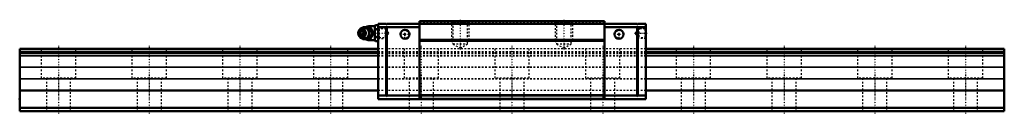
# Model space of a CAD drawing. Header units: millimetres. Extents: x -22 to 548, y -2 to 53.
import ezdxf

# ---------------------------------------------------------------- set-up
doc = ezdxf.new("R2010")
doc.units = ezdxf.units.MM
doc.linetypes.add('Center', pattern=[1.5, 0.45, -0.5, 0.05, -0.5])
doc.linetypes.add('Dashed', pattern=[2, 1, -1])
for name, color, linetype, lineweight in [('2d ConnectionPoints', 7, 'Continuous', 50), ('AM_0', 7, 'Continuous', 50), ('AM_4', 3, 'Continuous', 25), ('AM_5', 3, 'Continuous', 25), ('AM_7', 7, 'Center', 25), ('AM_9', 6, 'Dashed', 25)]:
    doc.layers.add(name, color=color, linetype=linetype, lineweight=lineweight)

# ---------------------------------------------------------------- blocks, each defined once
blk = doc.blocks.new('1_B_M6F_SRN_grease_nipple_joint_0_in_SRN45R1SS570LG2250BM6F20750001_0')
at = {"layer": 'AM_0'}
for p, q in [((174.2, 46.96), (173.84, 46.44)), ((175.93, 48.2), (176.15, 48.5)), ((176.15, 48.5), (180.33, 48.5)), ((183, 49), (179.7, 49)), ((183.5, 49.62), (183, 49.12)), ((183, 49.12), (183, 40.88)), ((183.5, 49.62), (185, 49.62)), ((183.5, 47.31), (185, 47.31)), ((173.84, 43.56), (174.2, 43.04)), ((176.15, 41.5), (175.93, 41.8)), ((176.15, 41.5), (180.33, 41.5)), ((179.7, 41), (183, 41)), ((181.77, 45), (182.21, 45)), ((183, 40.88), (183.5, 40.38)), ((183.5, 42.69), (185, 42.69)), ((183.5, 40.38), (185, 40.38))]:
    blk.add_line(p, q, dxfattribs=at)
for points in [[(179.9, 48.5), (180.08, 47.95), (180.3, 47.38), (180.48, 46.98), (180.71, 46.55), (180.95, 46.15), (181.22, 45.75), (181.5, 45.37), (181.77, 45)], [(182.21, 45), (182.08, 45.36), (181.95, 45.73), (181.78, 46.13), (181.59, 46.53), (181.28, 47.09), (180.93, 47.66), (180.63, 48.09), (180.33, 48.5)], [(183.5, 49.62), (183.21, 49.3), (183, 48.96)], [(183, 47.97), (183.06, 47.86), (183.25, 47.58), (183.5, 47.31)], [(183.5, 47.31), (183.21, 46.67), (183, 45.99)], [(181.77, 45), (181.37, 44.45), (180.97, 43.88), (180.72, 43.48), (180.5, 43.05), (180.31, 42.65), (180.15, 42.25), (180.02, 41.87), (179.9, 41.5)], [(180.33, 41.5), (180.6, 41.86), (180.85, 42.23), (181.11, 42.63), (181.35, 43.03), (181.65, 43.59), (181.9, 44.16), (182.06, 44.59), (182.21, 45)], [(183, 44.01), (183.06, 43.8), (183.25, 43.24), (183.5, 42.69)], [(183.5, 42.69), (183.21, 42.37), (183, 42.03)], [(183, 41.04), (183.06, 40.94), (183.25, 40.65), (183.5, 40.38)]]:
    blk.add_lwpolyline(points, dxfattribs=at)
for centre, radius, start, end in [((176.66, 45), 3.3, 270, 90), ((179.7, 45), 4, 90, 118.6837), ((179.7, 45), 4, 241.529, 270)]:
    blk.add_arc(centre, radius, start, end, dxfattribs=at)
for major_axis in [(0, 2.42), (0, -1.12)]:
    blk.add_ellipse((175.65, 45), major_axis=major_axis, ratio=0.927184, dxfattribs=at)
blk.add_ellipse((176.66, 45), major_axis=(0, 3.3), ratio=0.927184, start_param=2.207257, end_param=7.217521, dxfattribs=at)
at = {"layer": 'AM_4'}
for p, q in [((179.7, 49), (179.7, 48.52)), ((179.7, 41.48), (179.7, 41))]:
    blk.add_line(p, q, dxfattribs=at)
blk.add_ellipse((177.47, 45), major_axis=(0, 2.97), ratio=0.927184, start_param=3.499913, end_param=5.924864, dxfattribs=at)
at = {"layer": 'AM_5', "linetype": 'Dashed'}
blk.add_line((185.54, 42), (185.54, 48), dxfattribs=at)
at = {"layer": 'AM_7'}
for p, q in [((176.66, 41.54), (176.66, 48.46)), ((179.7, 40.8), (179.7, 49.2)), ((173.19, 45), (191.53, 45))]:
    blk.add_line(p, q, dxfattribs=at)
at = {"layer": 'AM_9'}
for p, q in [((179.7, 48.52), (179.7, 41.48)), ((189.39, 48), (185, 48)), ((190, 47.39), (189.39, 48)), ((189.39, 48), (189.39, 42)), ((190, 47.39), (190, 42.61)), ((174.28, 45), (174.71, 45)), ((179.95, 45.03), (179.95, 45)), ((179.95, 45), (179.95, 44.94)), ((185, 42), (189.39, 42)), ((189.39, 42), (190, 42.61))]:
    blk.add_line(p, q, dxfattribs=at)
for points in [[(174.28, 45), (174.46, 45.55), (174.56, 45.82)], [(176.58, 48.5), (176.46, 48.14), (176.32, 47.77), (176.16, 47.37), (175.96, 46.97), (175.66, 46.41), (175.31, 45.84), (175.01, 45.41), (174.71, 45)], [(178.83, 42.64), (178.59, 42.47), (178.32, 42.33), (178.04, 42.22), (177.75, 42.15), (177.46, 42.12), (177.16, 42.12), (176.87, 42.16), (176.58, 42.24), (176.29, 42.35), (176.03, 42.5), (175.78, 42.68), (175.55, 42.89), (175.34, 43.13), (175.16, 43.39), (175.01, 43.67), (174.89, 43.97), (174.8, 44.28), (174.74, 44.6), (174.72, 44.92), (174.72, 45.25), (174.77, 45.57), (174.84, 45.89), (174.95, 46.19), (175.09, 46.48), (175.25, 46.75), (175.44, 46.99), (175.66, 47.21), (175.89, 47.41), (176.15, 47.57), (176.42, 47.7), (176.7, 47.8), (176.99, 47.86), (177.29, 47.88), (177.59, 47.87), (177.88, 47.82), (178.17, 47.73), (178.45, 47.61), (178.65, 47.49)], [(174.91, 46.63), (175.09, 46.95), (175.34, 47.35), (175.6, 47.75), (175.88, 48.13), (175.93, 48.2)], [(178.65, 47.49), (178.71, 47.45), (178.95, 47.27)], [(180.87, 46.31), (180.56, 46.64), (180.17, 46.95), (179.72, 47.25), (179.7, 47.25)], [(181.25, 44.26), (181.37, 44.6), (181.42, 44.95), (181.39, 45.3), (181.29, 45.65), (181.26, 45.71)], [(174.62, 44.03), (174.53, 44.25), (174.4, 44.63), (174.28, 45)], [(174.71, 45), (174.97, 44.64), (175.23, 44.27), (175.49, 43.87), (175.73, 43.47), (176.03, 42.91), (176.28, 42.34), (176.44, 41.91), (176.58, 41.5)], [(175.93, 41.8), (175.74, 42.05), (175.35, 42.62), (175.1, 43.03), (174.88, 43.45), (174.86, 43.48)], [(179.7, 42.75), (180.16, 43.04), (180.54, 43.35), (180.82, 43.62)]]:
    blk.add_lwpolyline(points, dxfattribs=at)
blk.add_arc((179.7, 45), 4, 118.6837, 241.529, dxfattribs=at)
for centre, major_axis, start_param, end_param in [((176.66, 45), (0, 3.3), 0.934336, 2.207257), ((177.47, 45), (0, 2.97), 5.924864, 7.141511), ((178.55, 45), (0, -2.57), 2.639469, 6.785309), ((177.47, 45), (0, 2.97), 2.378821, 3.499913)]:
    blk.add_ellipse(centre, major_axis=major_axis, ratio=0.927184, start_param=start_param, end_param=end_param, dxfattribs=at)
for centre, major_axis in [((177.2, 45), (0, -2.97)), ((178.68, 45), (0, -3.44))]:
    blk.add_ellipse(centre, major_axis=major_axis, ratio=0.927184, dxfattribs=at)
blk = doc.blocks.new('2_SRN45RSSB_M6F1_Slide25_55_0_in_SRN45R1SS570LG2250BM6F20750001_0')
at = {"layer": 'AM_0'}
for p, q in [((316, 52), (209, 52)), ((209, 52), (209, 7)), ((316, 52), (316, 7)), ((189.6, 50.4), (185, 50.4)), ((185, 50.4), (185, 7)), ((189.6, 48.4), (185, 48.4)), ((189.6, 49.9), (190.1, 50.4)), ((189.6, 50.4), (189.6, 49.9)), ((190.1, 48.4), (189.6, 48.9)), ((189.6, 48.9), (189.6, 8.5)), ((209, 50.4), (190.1, 50.4)), ((190.1, 48.4), (190.1, 9)), ((209, 48.4), (190.1, 48.4)), ((316, 50.5), (209, 50.5)), ((316, 50.4), (334.9, 50.4)), ((316, 48.4), (334.9, 48.4)), ((335.4, 49.9), (334.9, 50.4)), ((334.9, 48.4), (335.4, 48.9)), ((334.9, 48.4), (334.9, 9)), ((335.4, 50.4), (340, 50.4)), ((335.4, 50.4), (335.4, 49.9)), ((335.4, 48.9), (335.4, 8.5)), ((335.4, 48.4), (340, 48.4)), ((340, 50.4), (340, 7)), ((316, 41.2), (209, 41.2)), ((189.6, 9), (185, 9)), ((340, 7), (185, 7)), ((189.6, 8.5), (190.1, 9)), ((209, 9), (190.1, 9)), ((316, 9), (334.9, 9)), ((335.4, 8.5), (334.9, 9)), ((335.4, 9), (340, 9))]:
    blk.add_line(p, q, dxfattribs=at)
for centre in [(200.5, 44.4), (324.5, 44.4)]:
    blk.add_circle(centre, 2.6, dxfattribs=at)
at = {"layer": 'AM_4'}
for p, q in [((316, 40.99), (209, 40.99)), ((316, 40.29), (209, 40.29)), ((316, 9.41), (209, 9.41)), ((316, 8.71), (209, 8.71)), ((316, 7.29), (209, 7.29))]:
    blk.add_line(p, q, dxfattribs=at)
at = {"layer": 'AM_5', "linetype": 'Dashed'}
for p, q in [((227.5, 52), (227.5, 41)), ((237.5, 52), (237.5, 41)), ((287.5, 52), (287.5, 41)), ((297.5, 52), (297.5, 41)), ((189, 48), (189, 42)), ((335.6, 47.46), (336, 48)), ((340, 48), (336, 48)), ((336, 48), (336, 42)), ((228.31, 39.9), (227.5, 41)), ((227.5, 41), (237.5, 41)), ((236.69, 39.9), (237.5, 41)), ((288.31, 39.9), (287.5, 41)), ((287.5, 41), (297.5, 41)), ((296.69, 39.9), (297.5, 41)), ((335.6, 42.54), (336, 42)), ((340, 42), (336, 42))]:
    blk.add_line(p, q, dxfattribs=at)
at = {"layer": 'AM_7'}
for p, q in [((232.5, 52.78), (232.5, 35.6)), ((292.5, 52.78), (292.5, 35.6)), ((200.5, 41.67), (200.5, 47.13)), ((324.5, 41.67), (324.5, 47.13)), ((197.77, 44.4), (203.23, 44.4)), ((321.77, 44.4), (327.23, 44.4)), ((333.47, 45), (340.31, 45))]:
    blk.add_line(p, q, dxfattribs=at)
at = {"layer": 'AM_9'}
for p, q in [((227.5, 52), (228.31, 51.19)), ((236.69, 51.19), (237.5, 52)), ((287.5, 52), (288.31, 51.19)), ((296.69, 51.19), (297.5, 52)), ((185.54, 47.46), (185, 48)), ((189.8, 47.46), (185.54, 47.46)), ((185.54, 47.46), (185.54, 42.54)), ((191.22, 45), (189.8, 47.46)), ((189.8, 47.46), (189.8, 42.54)), ((316, 51.3), (209, 51.3)), ((228.31, 51.19), (228.31, 38.8)), ((228.31, 51.19), (236.69, 51.19)), ((236.69, 38.8), (236.69, 51.19)), ((288.31, 51.19), (288.31, 38.8)), ((288.31, 51.19), (296.69, 51.19)), ((296.69, 38.8), (296.69, 51.19)), ((335.2, 47.46), (333.78, 45)), ((339.46, 47.46), (335.2, 47.46)), ((335.2, 47.46), (335.2, 42.54)), ((340, 48), (339.46, 47.46)), ((339.46, 47.46), (339.46, 42.54)), ((185, 42), (185.54, 42.54)), ((185.54, 42.54), (189.8, 42.54)), ((189.8, 42.54), (191.22, 45)), ((333.78, 45), (335.2, 42.54)), ((335.2, 42.54), (339.46, 42.54)), ((339.46, 42.54), (340, 42)), ((340, 36), (185, 36)), ((340, 34.34), (185, 34.34)), ((228.31, 38.8), (236.69, 38.8)), ((228.31, 38.8), (232.5, 36.38)), ((232.5, 36.38), (236.69, 38.8)), ((288.31, 38.8), (296.69, 38.8)), ((288.31, 38.8), (292.5, 36.38)), ((292.5, 36.38), (296.69, 38.8)), ((340, 33.5), (185, 33.5)), ((340, 33.34), (185, 33.34)), ((340, 33.13), (185, 33.13)), ((340, 32.02), (185, 32.02)), ((340, 31.81), (185, 31.81)), ((340, 25.49), (185, 25.49)), ((340, 25.28), (185, 25.28)), ((340, 18.62), (185, 18.62)), ((340, 18.41), (185, 18.41)), ((340, 12), (185, 12))]:
    blk.add_line(p, q, dxfattribs=at)
blk = doc.blocks.new('3_SRG45R57022_5_Track_0_in_SRN45R1SS570LG2250BM6F20750001_0')
at = {"layer": 'AM_0'}
for p, q in [((-22.5, 36), (-22.5, 0)), ((185, 36), (-22.5, 36)), ((185, 34.34), (-22.5, 34.34)), ((547.5, 36), (340, 36)), ((547.5, 34.34), (340, 34.34)), ((547.5, 36), (547.5, 0)), ((185, 33.5), (-22.5, 33.5)), ((547.5, 33.5), (340, 33.5)), ((185, 12), (-22.5, 12)), ((547.5, 12), (340, 12)), ((547.5, 2), (-22.5, 2)), ((547.5, 0), (-22.5, 0))]:
    blk.add_line(p, q, dxfattribs=at)
at = {"layer": 'AM_4'}
for p, q in [((185, 33.34), (-22.5, 33.34)), ((185, 33.13), (-22.5, 33.13)), ((185, 32.02), (-22.5, 32.02)), ((185, 31.81), (-22.5, 31.81)), ((547.5, 33.34), (340, 33.34)), ((547.5, 33.13), (340, 33.13)), ((547.5, 32.02), (340, 32.02)), ((547.5, 31.81), (340, 31.81)), ((185, 25.49), (-22.5, 25.49)), ((185, 25.28), (-22.5, 25.28)), ((547.5, 25.49), (340, 25.49)), ((547.5, 25.28), (340, 25.28)), ((185, 18.62), (-22.5, 18.62)), ((185, 18.41), (-22.5, 18.41)), ((547.5, 18.62), (340, 18.62)), ((547.5, 18.41), (340, 18.41))]:
    blk.add_line(p, q, dxfattribs=at)
at = {"layer": 'AM_7'}
for p, q in [((0, 37.8), (0, -1.8)), ((52.5, 37.8), (52.5, -1.8)), ((105, 37.8), (105, -1.8)), ((157.5, 37.8), (157.5, -1.8)), ((210, 37.8), (210, -1.8)), ((262.5, 37.8), (262.5, -1.8)), ((315, 37.8), (315, -1.8)), ((367.5, 37.8), (367.5, -1.8)), ((420, 37.8), (420, -1.8)), ((472.5, 37.8), (472.5, -1.8)), ((525, 37.8), (525, -1.8))]:
    blk.add_line(p, q, dxfattribs=at)
at = {"layer": 'AM_9'}
for p, q in [((-10, 36), (-10, 19)), ((10, 19), (10, 36)), ((42.5, 36), (42.5, 19)), ((62.5, 19), (62.5, 36)), ((95, 36), (95, 19)), ((115, 19), (115, 36)), ((147.5, 36), (147.5, 19)), ((167.5, 19), (167.5, 36)), ((340, 36), (185, 36)), ((340, 34.34), (185, 34.34)), ((200, 36), (200, 19)), ((220, 19), (220, 36)), ((252.5, 36), (252.5, 19)), ((272.5, 19), (272.5, 36)), ((305, 36), (305, 19)), ((325, 19), (325, 36)), ((357.5, 36), (357.5, 19)), ((377.5, 19), (377.5, 36)), ((410, 36), (410, 19)), ((430, 19), (430, 36)), ((462.5, 36), (462.5, 19)), ((482.5, 19), (482.5, 36)), ((515, 36), (515, 19)), ((535, 19), (535, 36)), ((340, 33.5), (185, 33.5)), ((340, 33.34), (185, 33.34)), ((340, 33.13), (185, 33.13)), ((340, 32.02), (185, 32.02)), ((340, 31.81), (185, 31.81)), ((340, 25.49), (185, 25.49)), ((340, 25.28), (185, 25.28)), ((10, 19), (-10, 19)), ((-7, 19), (-7, 0)), ((7, 0), (7, 19)), ((62.5, 19), (42.5, 19)), ((45.5, 19), (45.5, 0)), ((59.5, 0), (59.5, 19)), ((115, 19), (95, 19)), ((98, 19), (98, 0)), ((112, 0), (112, 19)), ((167.5, 19), (147.5, 19)), ((150.5, 19), (150.5, 0)), ((164.5, 0), (164.5, 19)), ((340, 18.62), (185, 18.62)), ((340, 18.41), (185, 18.41)), ((220, 19), (200, 19)), ((203, 19), (203, 0)), ((217, 0), (217, 19)), ((272.5, 19), (252.5, 19)), ((255.5, 19), (255.5, 0)), ((269.5, 0), (269.5, 19)), ((325, 19), (305, 19)), ((308, 19), (308, 0)), ((322, 0), (322, 19)), ((377.5, 19), (357.5, 19)), ((360.5, 19), (360.5, 0)), ((374.5, 0), (374.5, 19)), ((430, 19), (410, 19)), ((413, 19), (413, 0)), ((427, 0), (427, 19)), ((482.5, 19), (462.5, 19)), ((465.5, 19), (465.5, 0)), ((479.5, 0), (479.5, 19)), ((535, 19), (515, 19)), ((518, 19), (518, 0)), ((532, 0), (532, 19)), ((340, 12), (185, 12))]:
    blk.add_line(p, q, dxfattribs=at)

msp = doc.modelspace()

# ---------------------------------------------------------------- linework, layer by layer
at = {"layer": '2d ConnectionPoints'}
for p in [(185, 45), (200.5, 44.4), (200.5, 44.4), (324.5, 44.4), (324.5, 44.4), (340, 45), (-22.5, 7), (262.5, 7), (0, 0), (0, 0)]:
    msp.add_point(p, dxfattribs=at)

# ---------------------------------------------------------------- block references
for name in ['2_SRN45RSSB_M6F1_Slide25_55_0_in_SRN45R1SS570LG2250BM6F20750001_0', '1_B_M6F_SRN_grease_nipple_joint_0_in_SRN45R1SS570LG2250BM6F20750001_0', '3_SRG45R57022_5_Track_0_in_SRN45R1SS570LG2250BM6F20750001_0']:
    msp.add_blockref(name, (0, 0))

doc.saveas('drawing.dxf')
